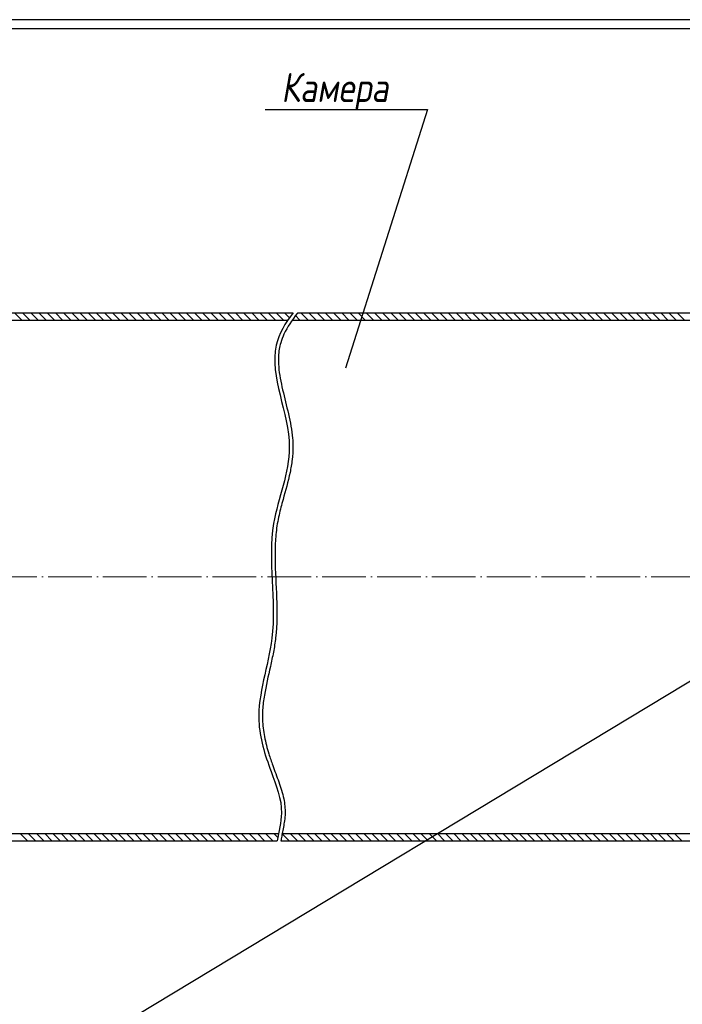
# Model space of a CAD drawing. Header units: millimetres. Extents: x -1577 to 1649, y 8206 to 9287.
# Tile 13 of 14: x 921 to 1285, y 8746 to 9287. Entities that reach past the tile are written whole.
import ezdxf

# ---------------------------------------------------------------- set-up
doc = ezdxf.new("R2010")
doc.units = ezdxf.units.MM
doc.linetypes.add('ACAD_ISO04W100', pattern=[30, 24, -3, 0, -3])
doc.layers.add('1', color=3, linetype='Continuous')
doc.layers.add('Layer4', color=2, linetype='Continuous')
doc.layers.add('HATCH', color=4, linetype='Continuous', lineweight=20)
doc.layers.add('OSI', color=3, linetype='ACAD_ISO04W100', lineweight=15)
doc.styles.add('ROMANS', font='romans.shx', dxfattribs={"width": 0.8, "oblique": 10})

msp = doc.modelspace()

# ---------------------------------------------------------------- linework, layer by layer
for p, q in [((1648.63, 9287.01), (261.11, 9287.01)), ((1520.59, 9282.01), (276.11, 9282.01))]:
    msp.add_line(p, q)
at = {"lineweight": -2, "ltscale": 0.3}
for p, q in [((861.3, 9126.09), (1071.35, 9126.09)), ((1073.88, 9126.09), (1325.99, 9126.09)), ((848.8, 9122.09), (1068.49, 9122.09)), ((1070.91, 9122.09), (1340.99, 9122.09)), ((848.8, 8840.09), (1063.33, 8840.09)), ((1065.36, 8840.09), (1337.99, 8840.09)), ((1070.91, 8840.09), (1340.99, 8840.09)), ((861.3, 8836.09), (1062.65, 8836.09)), ((1064.67, 8836.09), (1325.99, 8836.09))]:
    msp.add_line(p, q, dxfattribs=at)
for points, knots in [([(1071.35, 9126.09), (1067.02, 9120.4), (1054.14, 9098.63), (1077.59, 9055.98), (1053.77, 9004.32), (1065.99, 8952.75), (1048.24, 8907.57), (1058.29, 8875.81), (1067.18, 8854.11), (1063.35, 8841.21), (1062.65, 8836.09)], [15.11662, 15.11662, 15.11662, 15.11662, 35.897531, 92.224191, 135.116098, 198.155012, 244.081197, 272.573024, 296.199645, 311.637037, 311.637037, 311.637037, 311.637037]), ([(1073.88, 9126.09), (1073.79, 9125.98), (1073.7, 9125.86), (1070.68, 9121.99), (1068.15, 9118.19), (1065.63, 9112.79), (1065.02, 9111.23), (1064.19, 9108.46), (1063.91, 9107.26), (1063.51, 9104.8), (1063.38, 9103.55), (1063.13, 9098.42), (1063.54, 9094.35), (1065.04, 9085.94), (1066.11, 9081.6), (1068.28, 9072.77), (1069.38, 9068.29), (1070.55, 9061.58), (1070.86, 9059.38), (1071.18, 9055.68), (1071.26, 9054.19), (1071.3, 9050.26), (1071.14, 9047.84), (1070.57, 9043.07), (1070.16, 9040.71), (1068.61, 9033.36), (1067.18, 9028.44), (1065.04, 9020.71), (1064.28, 9017.86), (1063.28, 9013.43), (1062.96, 9011.85), (1062.15, 9007.13), (1061.82, 9003.95), (1061.44, 8997.53), (1061.4, 8994.29), (1061.53, 8983.96), (1062.03, 8976.78), (1062.58, 8962.3), (1062.62, 8954.99), (1061.47, 8945.02), (1061.04, 8942.37), (1060.04, 8937.11), (1059.48, 8934.51), (1057.71, 8926.57), (1056.45, 8921.3), (1055.15, 8913.39), (1054.81, 8910.7), (1054.52, 8906.25), (1054.48, 8904.48), (1054.58, 8901.16), (1054.7, 8899.61), (1055.07, 8896.49), (1055.32, 8894.93), (1056.24, 8890.24), (1057.07, 8887.09), (1058.7, 8881.82), (1059.42, 8879.7), (1060.71, 8876.07), (1061.27, 8874.56), (1062.39, 8871.52), (1062.96, 8869.99), (1064.57, 8865.44), (1065.54, 8862.37), (1066.46, 8857.92), (1066.68, 8856.58), (1066.95, 8853.89), (1067.01, 8852.54), (1066.94, 8849.83), (1066.81, 8848.49), (1066.31, 8844.78), (1065.82, 8842.44), (1065.18, 8839.16), (1065, 8838.18), (1064.78, 8836.84), (1064.73, 8836.46), (1064.67, 8836.09)], [13.612812, 13.612812, 13.612812, 13.612812, 14.040082, 14.040082, 28.080164, 28.080164, 33.697998, 33.697998, 37.978913, 37.978913, 42.259829, 42.259829, 55.279849, 55.279849, 68.299869, 68.299869, 81.319889, 81.319889, 87.649801, 87.649801, 91.926342, 91.926342, 98.942165, 98.942165, 105.957988, 105.957988, 121.015744, 121.015744, 129.912208, 129.912208, 134.861627, 134.861627, 144.760464, 144.760464, 154.659302, 154.659302, 176.120495, 176.120495, 197.581687, 197.581687, 205.391661, 205.391661, 213.201634, 213.201634, 229.330355, 229.330355, 237.747244, 237.747244, 243.383771, 243.383771, 248.339969, 248.339969, 253.296167, 253.296167, 263.208564, 263.208564, 269.850486, 269.850486, 274.566004, 274.566004, 279.281523, 279.281523, 288.52416, 288.52416, 292.447374, 292.447374, 296.315355, 296.315355, 300.183336, 300.183336, 307.171795, 307.171795, 310.193004, 310.193004, 311.353837, 311.353837, 311.353837, 311.353837])]:
    msp.add_open_spline(points, degree=3, knots=knots, dxfattribs=at)
at = {"layer": '1'}
for p, q in [((1055.97, 9237.63), (1145.11, 9237.63)), ((1145.11, 9237.63), (1100.19, 9095.67))]:
    msp.add_line(p, q, dxfattribs=at)
at = {"layer": 'HATCH', "lineweight": -2, "ltscale": 0.3}
for p, q in [((922.41, 9122.09), (918.41, 9126.09)), ((926.9, 9122.09), (922.9, 9126.09)), ((931.39, 9122.09), (927.39, 9126.09)), ((935.88, 9122.09), (931.88, 9126.09)), ((940.37, 9122.09), (936.37, 9126.09)), ((944.86, 9122.09), (940.86, 9126.09)), ((949.35, 9122.09), (945.35, 9126.09)), ((953.84, 9122.09), (949.84, 9126.09)), ((958.33, 9122.09), (954.33, 9126.09)), ((962.82, 9122.09), (958.82, 9126.09)), ((967.31, 9122.09), (963.31, 9126.09)), ((971.8, 9122.09), (967.8, 9126.09)), ((976.29, 9122.09), (972.29, 9126.09)), ((980.78, 9122.09), (976.78, 9126.09)), ((985.27, 9122.09), (981.27, 9126.09)), ((989.76, 9122.09), (985.76, 9126.09)), ((994.25, 9122.09), (990.25, 9126.09)), ((998.74, 9122.09), (994.74, 9126.09)), ((1003.23, 9122.09), (999.23, 9126.09)), ((1007.72, 9122.09), (1003.72, 9126.09)), ((1012.21, 9122.09), (1008.21, 9126.09)), ((1016.7, 9122.09), (1012.7, 9126.09)), ((1021.19, 9122.09), (1017.19, 9126.09)), ((1025.68, 9122.09), (1021.68, 9126.09)), ((1030.17, 9122.09), (1026.17, 9126.09)), ((1034.66, 9122.09), (1030.66, 9126.09)), ((1039.16, 9122.09), (1035.16, 9126.09)), ((1043.65, 9122.09), (1039.65, 9126.09)), ((1048.14, 9122.09), (1044.14, 9126.09)), ((1052.63, 9122.09), (1048.63, 9126.09)), ((1057.12, 9122.09), (1053.12, 9126.09)), ((1061.61, 9122.09), (1057.61, 9126.09)), ((1066.1, 9122.09), (1062.1, 9126.09)), ((1069.34, 9123.34), (1066.59, 9126.09)), ((1071.23, 9125.94), (1071.08, 9126.09)), ((1079.57, 9122.09), (1075.57, 9126.09)), ((1084.06, 9122.09), (1080.06, 9126.09)), ((1088.55, 9122.09), (1084.55, 9126.09)), ((1093.04, 9122.09), (1089.04, 9126.09)), ((1097.53, 9122.09), (1093.53, 9126.09)), ((1102.02, 9122.09), (1098.02, 9126.09)), ((1106.51, 9122.09), (1102.51, 9126.09)), ((1111, 9122.09), (1107, 9126.09)), ((1115.49, 9122.09), (1111.49, 9126.09)), ((1119.98, 9122.09), (1115.98, 9126.09)), ((1124.47, 9122.09), (1120.47, 9126.09)), ((1128.96, 9122.09), (1124.96, 9126.09)), ((1133.45, 9122.09), (1129.45, 9126.09)), ((1137.94, 9122.09), (1133.94, 9126.09)), ((1142.43, 9122.09), (1138.43, 9126.09)), ((1146.92, 9122.09), (1142.92, 9126.09)), ((1151.41, 9122.09), (1147.41, 9126.09)), ((1155.9, 9122.09), (1151.9, 9126.09)), ((1160.39, 9122.09), (1156.39, 9126.09)), ((1164.88, 9122.09), (1160.88, 9126.09)), ((1169.37, 9122.09), (1165.37, 9126.09)), ((1173.86, 9122.09), (1169.86, 9126.09)), ((1178.35, 9122.09), (1174.35, 9126.09)), ((1182.84, 9122.09), (1178.84, 9126.09)), ((1187.33, 9122.09), (1183.33, 9126.09)), ((1191.82, 9122.09), (1187.82, 9126.09)), ((1196.31, 9122.09), (1192.31, 9126.09)), ((1200.8, 9122.09), (1196.8, 9126.09)), ((1205.29, 9122.09), (1201.29, 9126.09)), ((1209.78, 9122.09), (1205.78, 9126.09)), ((1214.27, 9122.09), (1210.27, 9126.09)), ((1218.76, 9122.09), (1214.76, 9126.09)), ((1223.25, 9122.09), (1219.25, 9126.09)), ((1227.74, 9122.09), (1223.74, 9126.09)), ((1232.23, 9122.09), (1228.23, 9126.09)), ((1236.72, 9122.09), (1232.72, 9126.09)), ((1241.21, 9122.09), (1237.21, 9126.09)), ((1245.7, 9122.09), (1241.7, 9126.09)), ((1250.19, 9122.09), (1246.19, 9126.09)), ((1254.68, 9122.09), (1250.68, 9126.09)), ((1259.17, 9122.09), (1255.17, 9126.09)), ((1263.66, 9122.09), (1259.66, 9126.09)), ((1268.15, 9122.09), (1264.15, 9126.09)), ((1272.64, 9122.09), (1268.64, 9126.09)), ((1277.13, 9122.09), (1273.13, 9126.09)), ((1281.62, 9122.09), (1277.62, 9126.09)), ((1286.11, 9122.09), (1282.11, 9126.09)), ((1075.08, 9122.09), (1072.66, 9124.51)), ((925.53, 8836.09), (921.53, 8840.09)), ((930.02, 8836.09), (926.02, 8840.09)), ((934.51, 8836.09), (930.51, 8840.09)), ((939, 8836.09), (935, 8840.09)), ((943.49, 8836.09), (939.49, 8840.09)), ((947.98, 8836.09), (943.98, 8840.09)), ((952.47, 8836.09), (948.47, 8840.09)), ((956.96, 8836.09), (952.96, 8840.09)), ((961.45, 8836.09), (957.45, 8840.09)), ((965.94, 8836.09), (961.94, 8840.09)), ((970.43, 8836.09), (966.43, 8840.09)), ((974.93, 8836.09), (970.93, 8840.09)), ((979.42, 8836.09), (975.42, 8840.09)), ((983.91, 8836.09), (979.91, 8840.09)), ((988.4, 8836.09), (984.4, 8840.09)), ((992.89, 8836.09), (988.89, 8840.09)), ((997.38, 8836.09), (993.38, 8840.09)), ((1001.87, 8836.09), (997.87, 8840.09)), ((1006.36, 8836.09), (1002.36, 8840.09)), ((1010.85, 8836.09), (1006.85, 8840.09)), ((1015.34, 8836.09), (1011.34, 8840.09)), ((1019.83, 8836.09), (1015.83, 8840.09)), ((1024.32, 8836.09), (1020.32, 8840.09)), ((1028.81, 8836.09), (1024.81, 8840.09)), ((1033.3, 8836.09), (1029.3, 8840.09)), ((1037.79, 8836.09), (1033.79, 8840.09)), ((1042.28, 8836.09), (1038.28, 8840.09)), ((1046.77, 8836.09), (1042.77, 8840.09)), ((1051.26, 8836.09), (1047.26, 8840.09)), ((1055.75, 8836.09), (1051.75, 8840.09)), ((1060.24, 8836.09), (1056.24, 8840.09)), ((1062.93, 8837.89), (1060.73, 8840.09)), ((1069.22, 8836.09), (1065.22, 8840.09)), ((1073.71, 8836.09), (1069.71, 8840.09)), ((1078.2, 8836.09), (1074.2, 8840.09)), ((1082.69, 8836.09), (1078.69, 8840.09)), ((1087.18, 8836.09), (1083.18, 8840.09)), ((1091.67, 8836.09), (1087.67, 8840.09)), ((1096.16, 8836.09), (1092.16, 8840.09)), ((1100.65, 8836.09), (1096.65, 8840.09)), ((1105.14, 8836.09), (1101.14, 8840.09)), ((1109.63, 8836.09), (1105.63, 8840.09)), ((1114.12, 8836.09), (1110.12, 8840.09)), ((1118.61, 8836.09), (1114.61, 8840.09)), ((1123.1, 8836.09), (1119.1, 8840.09)), ((1127.59, 8836.09), (1123.59, 8840.09)), ((1132.08, 8836.09), (1128.08, 8840.09)), ((1136.57, 8836.09), (1132.57, 8840.09)), ((1141.06, 8836.09), (1137.06, 8840.09)), ((1145.55, 8836.09), (1141.55, 8840.09)), ((1150.04, 8836.09), (1146.04, 8840.09)), ((1154.53, 8836.09), (1150.53, 8840.09)), ((1159.02, 8836.09), (1155.02, 8840.09)), ((1163.51, 8836.09), (1159.51, 8840.09)), ((1168, 8836.09), (1164, 8840.09)), ((1172.49, 8836.09), (1168.49, 8840.09)), ((1176.98, 8836.09), (1172.98, 8840.09)), ((1181.47, 8836.09), (1177.47, 8840.09)), ((1185.96, 8836.09), (1181.96, 8840.09)), ((1190.45, 8836.09), (1186.45, 8840.09)), ((1194.94, 8836.09), (1190.94, 8840.09)), ((1199.43, 8836.09), (1195.43, 8840.09)), ((1203.92, 8836.09), (1199.92, 8840.09)), ((1208.41, 8836.09), (1204.41, 8840.09)), ((1212.9, 8836.09), (1208.9, 8840.09)), ((1217.39, 8836.09), (1213.39, 8840.09)), ((1221.88, 8836.09), (1217.88, 8840.09)), ((1226.37, 8836.09), (1222.37, 8840.09)), ((1230.86, 8836.09), (1226.86, 8840.09)), ((1235.35, 8836.09), (1231.35, 8840.09)), ((1239.84, 8836.09), (1235.84, 8840.09)), ((1244.33, 8836.09), (1240.33, 8840.09)), ((1248.82, 8836.09), (1244.82, 8840.09)), ((1253.31, 8836.09), (1249.31, 8840.09)), ((1257.8, 8836.09), (1253.8, 8840.09)), ((1262.29, 8836.09), (1258.29, 8840.09)), ((1266.78, 8836.09), (1262.78, 8840.09)), ((1271.27, 8836.09), (1267.27, 8840.09)), ((1275.76, 8836.09), (1271.76, 8840.09)), ((1280.25, 8836.09), (1276.25, 8840.09)), ((1284.74, 8836.09), (1280.74, 8840.09))]:
    msp.add_line(p, q, dxfattribs=at)
at = {"layer": 'Layer4'}
msp.add_line((99.84, 8205.75), (1597.4, 9110.01), dxfattribs=at)
at = {"layer": 'OSI'}
msp.add_line((1623.04, 8981.09), (362, 8981.09), dxfattribs=at)

# ---------------------------------------------------------------- texts
at = {"layer": '1', "style": 'ROMANS', "oblique": 10, "width": 0.8}
msp.add_text('Камера', height=16, dxfattribs=at).set_placement((1064.83, 9241.81))

doc.saveas('drawing.dxf')
